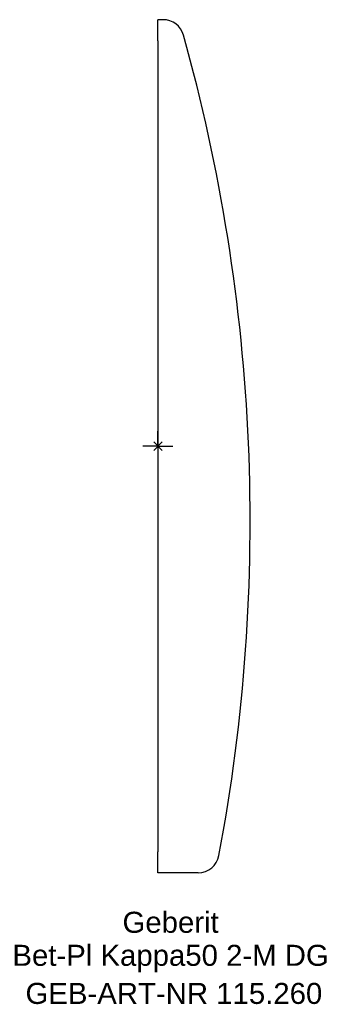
# Model space of a CAD drawing. Header units: millimetres. Extents: x -23 to 27, y -93 to 71.
import ezdxf
from ezdxf.enums import TextEntityAlignment as Align

# ---------------------------------------------------------------- set-up
doc = ezdxf.new("R2010")
doc.units = ezdxf.units.MM
doc.layers.get('0').update_dxf_attribs({"linetype": 'CONTINUOUS'})
for name, color, linetype, lineweight in [('Arbeitspunkt(DIN)', 7, 'CONTINUOUS', 25), ('GEB-ART-NR', 1, 'CONTINUOUS', 18), ('GEB-BEZUG', 2, 'CONTINUOUS', 25), ('GEB-TEXT', 5, 'CONTINUOUS', 18)]:
    doc.layers.add(name, color=color, linetype=linetype, lineweight=lineweight)
doc.layers.add('GEB-KONTUR-A', color=5, linetype='CONTINUOUS')
doc.styles.get("Standard").update_dxf_attribs({"font": 'arial.ttf'})

# ---------------------------------------------------------------- blocks, each defined once
blk = doc.blocks.new('Einfügepunkt')
at = {"layer": 'GEB-BEZUG'}
for p, q in [((-0.71, -0.71), (0.71, 0.71)), ((-0.71, 0.71), (0.71, -0.71))]:
    blk.add_line(p, q, dxfattribs=at)

msp = doc.modelspace()

# ---------------------------------------------------------------- linework, layer by layer
at = {"layer": 'Arbeitspunkt(DIN)', "ltscale": 5}
for q in [(0, 2.5), (-2.5, 0), (0, -2.5), (2.5, 0)]:
    msp.add_line((0, 0), q, dxfattribs=at)
at = {"layer": 'GEB-KONTUR-A', "ltscale": 5}
for p, q in [((0, 67.5), (0, 71)), ((0.87, 71), (0, 71)), ((0, 67.5), (0, -67.5)), ((0, -71), (0, -67.5)), ((6.72, -71), (0, -71))]:
    msp.add_line(p, q, dxfattribs=at)
for centre, radius, start, end in [((0.87, 67.5), 3.5, 15.6532, 90), ((-284.63, -12.5), 300, 349.3099, 15.6532), ((6.72, -67.5), 3.5, 270, 349.3099)]:
    msp.add_arc(centre, radius, start, end, dxfattribs=at)

# ---------------------------------------------------------------- block references
at = {"ltscale": 5}
msp.add_blockref('Einfügepunkt', (0, 0), dxfattribs=at)

# ---------------------------------------------------------------- texts
at = {"layer": 'GEB-ART-NR'}
msp.add_text('GEB-ART-NR 115.260', height=3.5, dxfattribs=at).set_placement((2.66, -92.84), align=Align.CENTER)
at = {"layer": 'GEB-TEXT'}
for s, p in [('Geberit', (2.11, -81)), ('Bet-Pl Kappa50 2-M DG', (2.11, -86.5))]:
    msp.add_text(s, height=3.5, dxfattribs=at).set_placement(p, align=Align.CENTER)

doc.saveas('drawing.dxf')
